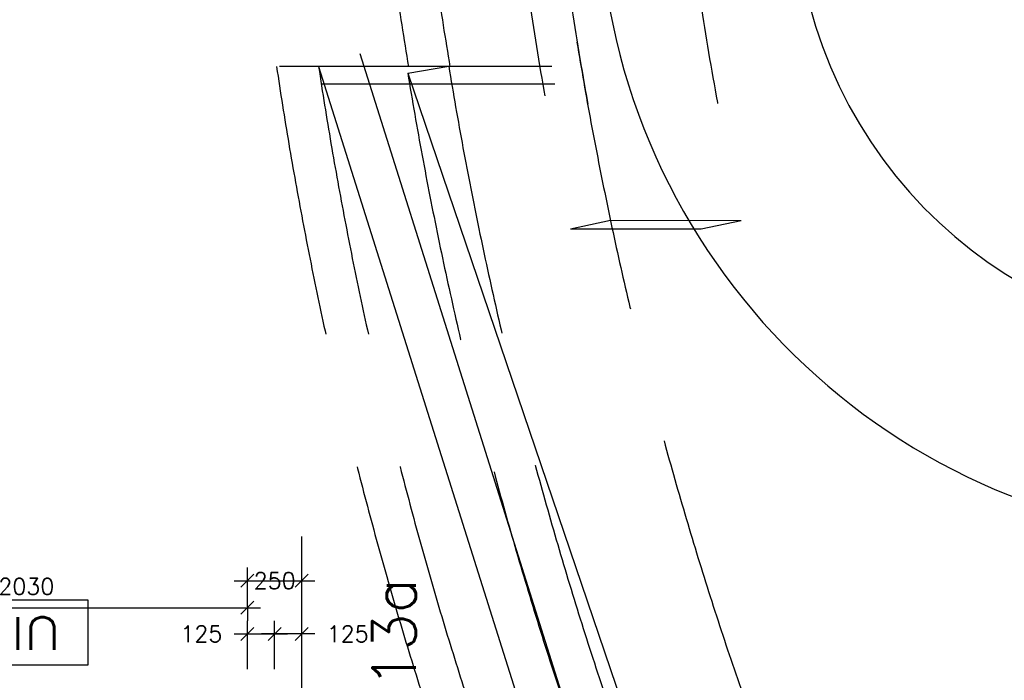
# Model space of a CAD drawing. Extents: x -29284 to 2055880, y -64816 to 121103.
# Tile 101 of 123: x 39814 to 44336, y 79592 to 82626. Entities that reach past the tile are written whole.
import ezdxf
from ezdxf.enums import TextEntityAlignment as Align

# ---------------------------------------------------------------- set-up
doc = ezdxf.new("R2010")
doc.units = 0
doc.header["$LTSCALE"] = 50
doc.header["$MEASUREMENT"] = 0
doc.header["$PDMODE"] = 3
doc.header["$PDSIZE"] = 0.1
doc.linetypes.add('HIDDEN', pattern=[0.375, 0.25, -0.125])
doc.linetypes.add('HIDDENX2', pattern=[0.75, 0.5, -0.25])
doc.layers.get('0').update_dxf_attribs({"linetype": 'CONTINUOUS'})
doc.layers.get('DEFPOINTS').update_dxf_attribs({"linetype": 'CONTINUOUS'})
for name, color, linetype in [('00', 7, 'CONTINUOUS'), ('_DETAILNUMMERS', 4, 'CONTINUOUS'), ('_DETAILNUMMERSTEKST', 4, 'CONTINUOUS'), ('A--L$1A-_RASTER_NR_04', 45, 'CONTINUOUS'), ('A--L28DC1_KONSTR', 1, 'HIDDEN'), ('A--L35A2_PLAFONDS', 1, 'HIDDENX2'), ('A--L63--', 7, 'CONTINUOUS'), ('A--M$1A-_F123-', 1, 'CONTINUOUS'), ('A--T63--_F123-', 1, 'CONTINUOUS'), ('SYSTEEMPLAFOND_600X600', 2, 'CONTINUOUS'), ('X--LR---_CP', 7, 'CONTINUOUS')]:
    doc.layers.add(name, color=color, linetype=linetype)
doc.styles.add('ALFA-0_25', font='ROMANS')
doc.dimstyles.new('STANDARD$0', dxfattribs={"dimscale": 30, "dimtxt": 2.5, "dimasz": 2, "dimexe": 2, "dimexo": 0, "dimgap": 2, "dimtad": 1, "dimdec": 0, "dimzin": 0, "dimdsep": 46, "dimtxsty": 'ALFA-0_25', "dimblk1": 'OBLIQUE', "dimblk2": 'OBLIQUE', "dimsah": 1, "dimcen": -3, "dimdle": 2, "dimclrd": 1, "dimclre": 1, "dimclrt": 2, "dimadec": 0, "dimazin": 0, "dimtfac": 0.666667, "dimtofl": 0, "dimtmove": 2, "dimatfit": 3, "dimldrblk": 'OBLIQUE', "dimfxl": 1, "dimtvp": 0.833333, "dimtolj": 1, "dimtzin": 0, "dimarcsym": 0})

# ---------------------------------------------------------------- blocks, each defined once
blk = doc.blocks.new('Q060089-')
at = {"layer": 'A--L63--', "linetype": 'Continuous'}
blk.add_lwpolyline([(0, 0), (0, 300), (620, 300), (620, 0)], close=True, dxfattribs=at)
at = {"layer": 'X--LR---_CP'}
blk.add_point((620, 0), dxfattribs=at)
blk.add_point((620, 0), dxfattribs=at)
blk.add_point((620, 0), dxfattribs=at)
at = {"layer": 'A--T63--_F123-', "style": 'ALFA-0_25', "width": 1.088889}
blk.add_text('UIT', height=150, dxfattribs=at).set_placement((123.7, 78.8), (473.7, 78.8), align=Align.FIT)
blk = doc.blocks.new('_OBLIQUE')
at = {"color": 0, "linetype": 'ByBlock'}
blk.add_line((-0.5, -0.5), (0.5, 0.5), dxfattribs=at)
blk = doc.blocks.new('*D211')
at = {"layer": 'A--M$1A-_F123-', "color": 1, "lineweight": -2, "transparency": 16777216}
for p, q in [((40859.5, 79643.3), (40859.5, 79865.3)), ((40984.5, 79643.3), (40984.5, 79865.3)), ((40799.5, 79805.3), (41044.5, 79805.3))]:
    blk.add_line(p, q, dxfattribs=at)
at = {"layer": 'DEFPOINTS', "color": 0, "transparency": 16777216}
for p in [(40984.5, 79805.3), (40859.5, 79643.3), (40984.5, 79643.3)]:
    blk.add_point(p, dxfattribs=at)
at = {"layer": 'A--M$1A-_F123-', "color": 1, "lineweight": -2, "transparency": 16777216, "xscale": 60, "yscale": 60, "zscale": 60, "rotation": 180}
blk.add_blockref('_OBLIQUE', (40859.5, 79805.3), dxfattribs=at)
at = {"layer": 'A--M$1A-_F123-', "color": 1, "lineweight": -2, "transparency": 16777216, "xscale": 60, "yscale": 60, "zscale": 60}
blk.add_blockref('_OBLIQUE', (40984.5, 79805.3), dxfattribs=at)
at = {"layer": 'A--M$1A-_F123-', "color": 2, "transparency": 16777216, "insert": (40648.5, 79805.3), "char_height": 75, "attachment_point": 5, "style": 'ALFA-0_25'}
blk.add_mtext('\\A1;125', dxfattribs=at)
blk = doc.blocks.new('*D212')
at = {"layer": 'A--M$1A-_F123-', "color": 1, "lineweight": -2, "transparency": 16777216}
for p, q in [((40984.5, 79643.3), (40984.5, 79865.3)), ((41109.5, 79643.3), (41109.5, 79865.3)), ((41169.5, 79805.3), (40924.5, 79805.3))]:
    blk.add_line(p, q, dxfattribs=at)
at = {"layer": 'DEFPOINTS', "color": 0, "transparency": 16777216}
for p in [(40984.5, 79805.3), (40984.5, 79643.3), (41109.5, 79643.3)]:
    blk.add_point(p, dxfattribs=at)
at = {"layer": 'A--M$1A-_F123-', "color": 1, "lineweight": -2, "transparency": 16777216, "xscale": 60, "yscale": 60, "zscale": 60, "rotation": 180}
blk.add_blockref('_OBLIQUE', (40984.5, 79805.3), dxfattribs=at)
at = {"layer": 'A--M$1A-_F123-', "color": 1, "lineweight": -2, "transparency": 16777216, "xscale": 60, "yscale": 60, "zscale": 60}
blk.add_blockref('_OBLIQUE', (41109.5, 79805.3), dxfattribs=at)
at = {"layer": 'A--M$1A-_F123-', "color": 2, "transparency": 16777216, "insert": (41320.6, 79805.3), "char_height": 75, "attachment_point": 5, "style": 'ALFA-0_25'}
blk.add_mtext('\\A1;125', dxfattribs=at)
blk = doc.blocks.new('*D213')
at = {"layer": 'A--M$1A-_F123-', "color": 1, "lineweight": -2, "transparency": 16777216}
for p, q in [((40859.5, 79929.7), (40859.5, 80109.6)), ((41109.5, 79929.7), (41109.5, 80109.6)), ((40799.5, 80049.6), (41169.5, 80049.6))]:
    blk.add_line(p, q, dxfattribs=at)
at = {"layer": 'DEFPOINTS', "color": 0, "transparency": 16777216}
for p in [(41109.5, 80049.6), (40859.5, 79929.7), (41109.5, 79929.7)]:
    blk.add_point(p, dxfattribs=at)
at = {"layer": 'A--M$1A-_F123-', "color": 1, "lineweight": -2, "transparency": 16777216, "xscale": 60, "yscale": 60, "zscale": 60, "rotation": 180}
blk.add_blockref('_OBLIQUE', (40859.5, 80049.6), dxfattribs=at)
at = {"layer": 'A--M$1A-_F123-', "color": 1, "lineweight": -2, "transparency": 16777216, "xscale": 60, "yscale": 60, "zscale": 60}
blk.add_blockref('_OBLIQUE', (41109.5, 80049.6), dxfattribs=at)
at = {"layer": 'A--M$1A-_F123-', "color": 2, "transparency": 16777216, "insert": (40984.5, 80049.6), "char_height": 75, "attachment_point": 5, "style": 'ALFA-0_25'}
blk.add_mtext('\\A1;250', dxfattribs=at)
blk = doc.blocks.new('*D218')
at = {"layer": 'A--M$1A-_F123-', "color": 1, "lineweight": -2, "transparency": 16777216}
for p, q in [((38769.5, 79925.7), (40919.5, 79925.7)), ((38829.5, 79925.7), (38829.5, 79865.7)), ((40859.5, 79925.7), (40859.5, 79865.7))]:
    blk.add_line(p, q, dxfattribs=at)
at = {"layer": 'DEFPOINTS', "color": 0, "transparency": 16777216}
for p in [(38829.5, 79925.7), (40859.5, 79925.7), (40859.5, 79925.7)]:
    blk.add_point(p, dxfattribs=at)
at = {"layer": 'A--M$1A-_F123-', "color": 1, "lineweight": -2, "transparency": 16777216, "xscale": 60, "yscale": 60, "zscale": 60, "rotation": 180}
blk.add_blockref('_OBLIQUE', (38829.5, 79925.7), dxfattribs=at)
at = {"layer": 'A--M$1A-_F123-', "color": 1, "lineweight": -2, "transparency": 16777216, "xscale": 60, "yscale": 60, "zscale": 60}
blk.add_blockref('_OBLIQUE', (40859.5, 79925.7), dxfattribs=at)
at = {"layer": 'A--M$1A-_F123-', "color": 2, "transparency": 16777216, "insert": (39844.5, 80023.2), "char_height": 75, "attachment_point": 5, "style": 'ALFA-0_25'}
blk.add_mtext('\\A1;2030', dxfattribs=at)
blk = doc.blocks.new('DETAILNR')
at = {"layer": '_DETAILNUMMERS'}
blk.add_circle((32.9, -23.2), 490.7, dxfattribs=at)
at = {"layer": 'X--LR---_CP'}
blk.add_point((0, 0), dxfattribs=at)
at = {"layer": '_DETAILNUMMERSTEKST', "style": 'ALFA-0_25'}
blk.add_attdef('DETAILNR', text='', height=200, rotation=90, dxfattribs=at).set_placement((-618.4, 223.8), align=Align.RIGHT)
blk = doc.blocks.new('A$C44AA6D3C')
at = {"layer": 'SYSTEEMPLAFOND_600X600', "linetype": 'Continuous', "ltscale": 10}
for radius in [2092.1, 2992.1]:
    blk.add_arc((-9889.9, 21775.1), radius, 183.4501, 270.3634, dxfattribs=at)

msp = doc.modelspace()

# ---------------------------------------------------------------- linework, layer by layer
at = {"layer": 'A--L$1A-_RASTER_NR_04', "linetype": 'Continuous'}
msp.add_line((41109.6, 77646.9), (41109.6, 80252.5), dxfattribs=at)
at = {"layer": 'A--L35A2_PLAFONDS', "ltscale": 50}
for p, q in [((42257.3, 82410), (40993.6, 82410)), ((41596.1, 82380.8), (41784.5, 82412.4)), ((42271, 82330), (41199, 82330)), ((42271, 82329.9), (41199, 82329.9)), ((42343.5, 81665.7), (42527.5, 81704.7)), ((42343.5, 81665.7), (42943.5, 81665.4)), ((42527.5, 81704.7), (43127.5, 81704.3)), ((42943.5, 81665.4), (43127.5, 81704.3))]:
    msp.add_line(p, q, dxfattribs=at)
for centre, radius, start, end in [((59924.4, 85387), 17970.4, 168.04888, 191.95112), ((59924.4, 85387), 17782.4, 168.04888, 191.95112), ((59997.7, 85386.7), 17267.4, 167.68693, 192.31307), ((59321.5, 85387), 17970.4, 169.76468, 189.53612), ((59321.5, 85387), 17782.4, 169.75922, 189.6379), ((60004.9, 85414.5), 17867.3, 189.31282, 208.52018), ((59363, 85154.4), 18573.3, 188.4972, 206.1899), ((59363, 85154.4), 18382.3, 188.58615, 206.39505), ((59924.4, 85387.1), 18382.3, 189.31282, 208.24496), ((59924.4, 85387.1), 18573.3, 189.31497, 208.24153)]:
    msp.add_arc(centre, radius, start, end, dxfattribs=at)
at = {"layer": 'A--M$1A-_F123-', "linetype": 'Continuous'}
for p, q in [((41376.5, 82469.8), (43086.9, 77042.2)), ((41186.7, 82410), (42897.1, 76982.4)), ((41596.1, 82380.8), (43562.1, 76598.5))]:
    msp.add_line(p, q, dxfattribs=at)

# ---------------------------------------------------------------- block references
at = {"layer": '00'}
ref = msp.add_blockref('DETAILNR', (40968.3, 78991.5), dxfattribs=dict(at, rotation=90))
ref.add_attrib('DETAILNR', 'ih13a', dxfattribs={"layer": '_DETAILNUMMERSTEKST', "height": 200, "rotation": 90, "style": 'ALFA-0_25'}).set_placement((41632.9, 80062.3), align=Align.RIGHT)
at = {"layer": 'A--L28DC1_KONSTR', "color": 0, "linetype": 'Continuous'}
msp.add_blockref('A$C44AA6D3C', (55355.4, 61446.9), dxfattribs=at)
at = {"layer": 'A--L63--', "linetype": 'Continuous', "rotation": 180}
msp.add_blockref('Q060089-', (40126.4, 79961), dxfattribs=at)

# ---------------------------------------------------------------- dimensions: what is measured, and where the dimension line sits
at = {"layer": 'A--M$1A-_F123-'}
for base, p1, p2, picture, middle in [((41109.5, 80049.6), (40859.5, 79929.7), (41109.5, 79929.7), '*D213', (40984.5, 80049.6)), ((40984.5, 79805.3), (40859.5, 79643.3), (40984.5, 79643.3), '*D211', (40648.5, 79805.3)), ((40984.5, 79805.3), (41109.5, 79643.3), (40984.5, 79643.3), '*D212', (41320.6, 79805.3))]:
    dim = msp.add_linear_dim(base=base, p1=p1, p2=p2, dimstyle='STANDARD$0', dxfattribs=at)
    dim.commit()
    dim.dimension.update_dxf_attribs({"geometry": picture, "text_midpoint": middle, "dimtype": 160})
dim = msp.add_linear_dim(base=(40859.5, 79925.7), p1=(38829.5, 79925.7), p2=(40859.5, 79925.7), dimstyle='STANDARD$0', dxfattribs=at)
dim.commit()
dim.dimension.update_dxf_attribs({"geometry": '*D218', "text_midpoint": (39844.5, 80023.2)})

doc.saveas('drawing.dxf')
